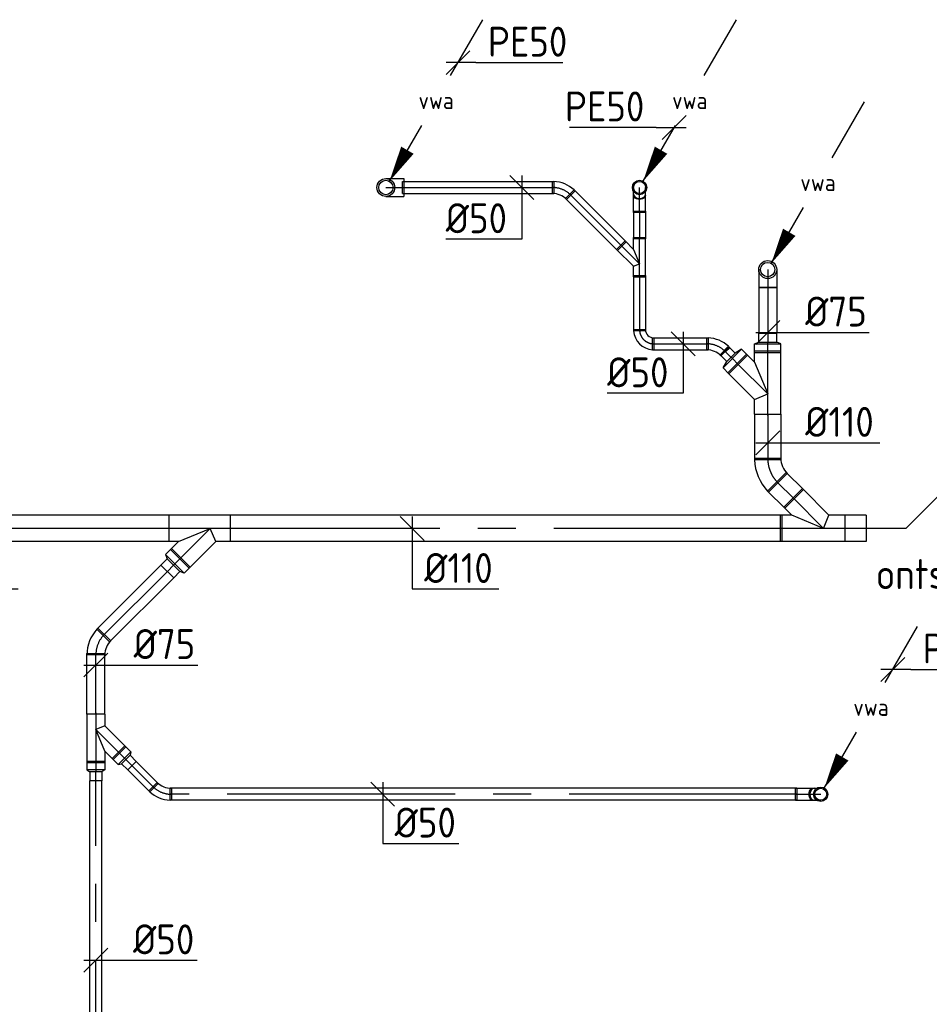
# Model space of a CAD drawing. Header units: millimetres. Extents: x -72565 to 37572, y -100 to 54284.
# Tile 13 of 32: x -37849 to -34048, y 10563 to 14679. Entities that reach past the tile are written whole.
import ezdxf
from ezdxf.enums import TextEntityAlignment as Align

# ---------------------------------------------------------------- set-up
doc = ezdxf.new("R2010")
doc.units = ezdxf.units.MM
doc.header["$LTSCALE"] = 50
for name, pattern in [('2322109', [10, 5, -2, 1, -2]), ('CENTER2', [28.575, 19.05, -3.175, 3.175, -3.175]), ('STREEPJES', [0.1, 0.05, -0.05])]:
    doc.linetypes.add(name, pattern=pattern)
for name, color, linetype in [('51-LEIDING', 3, 'Continuous'), ('WL5232--', 192, 'Continuous'), ('WL524---_D', 192, 'Continuous'), ('WL524---_HARTLIJN', 7, 'Continuous'), ('WM5232--', 2, 'Continuous'), ('WM524---', 2, 'Continuous')]:
    doc.layers.add(name, color=color, linetype=linetype)
doc.styles.add('BURO-018', font='ISO96.shx', dxfattribs={"height": 90})
doc.styles.add('BURO-025', font='ISO96.shx', dxfattribs={"height": 125})
doc.styles.add('ISO', font='ISO.SHX')

# ---------------------------------------------------------------- blocks, each defined once
blk = doc.blocks.new('LDV3')
at = {"color": 0, "linetype": 'Continuous'}
for p, q in [((4.5, 7.794), (6.75, 11.691)), ((0.25, 0.433), (2.5, 4.33))]:
    blk.add_line(p, q, dxfattribs=at)
blk.add_lwpolyline([(0.25, 0.433, 0, 1, 0), (1.5, 2.598, 1, 1, 0)], format="xyseb", dxfattribs=at)
blk.add_circle((0, 0), 0.5, dxfattribs=at)
at = {"color": 0, "linetype": 'Continuous', "style": 'BURO-018'}
blk.add_attdef('LD_TEXT1', text='', height=1.8, dxfattribs=at).set_placement((3.5, 6.062), align=Align.MIDDLE)
blk = doc.blocks.new('*U165', base_point=(-34133.2, 18111.8))
at = {"color": 0, "linetype": 'Continuous'}
for p, q in [((-34083.2, 18161.8), (-34183.2, 18061.8)), ((-34058.2, 18111.8), (-34183.2, 18111.8)), ((-34058.2, 18111.8), (-33695.7, 18111.8))]:
    blk.add_line(p, q, dxfattribs=at)
at = {"color": 0, "linetype": 'Continuous', "style": 'BURO-025'}
blk.add_text('PE50', height=125, dxfattribs=at).set_placement((-34008.2, 18136.8))
blk = doc.blocks.new('*U211')
at = {"color": 0, "ltscale": 10}
for p, q in [((-37.5, 65.1), (-37.5, 75)), ((-37.5, 75), (37.5, 75)), ((-37.5, 46.1), (-37.5, 65.1)), ((-37.5, 28.9), (-37.5, 46.1)), ((37.5, 65.1), (37.5, 75)), ((37.5, 46.1), (37.5, 65.1)), ((37.5, 28.9), (37.5, 46.1)), ((-37.5, 15), (-37.5, 28.9)), ((-37.5, 5.1), (-37.5, 15)), ((-37.5, 0), (-37.5, 5.1)), ((37.5, 15), (37.5, 28.9)), ((37.5, 5.1), (37.5, 15)), ((37.5, 0), (37.5, 5.1))]:
    blk.add_line(p, q, dxfattribs=at)
blk.add_circle((0, 0), 37.5, dxfattribs=at)
at = {"layer": 'WL524---_HARTLIJN', "linetype": 'CENTER2'}
blk.add_line((0, 0), (0, 75), dxfattribs=at)
at = {"layer": 'WL524---_D', "color": 1, "linetype": '2322109', "style": 'BURO-018'}
blk.add_attdef('POSNR', text='', height=90, dxfattribs=at).set_placement((0, 0), align=Align.MIDDLE)
blk = doc.blocks.new('*U212', base_point=(-35114.3, 14228.7))
at = {"color": 0, "linetype": 'Continuous'}
for p, q in [((-35064.3, 14278.7), (-35164.3, 14178.7)), ((-35189.3, 14228.7), (-35551.8, 14228.7)), ((-35189.3, 14228.7), (-35064.3, 14228.7))]:
    blk.add_line(p, q, dxfattribs=at)
at = {"color": 0, "linetype": 'Continuous', "style": 'BURO-025'}
blk.add_text('PE50', height=125, dxfattribs=at).set_placement((-35239.3, 14253.7), align=Align.RIGHT)
blk = doc.blocks.new('*U214')
at = {"color": 0, "ltscale": 10}
for p, q in [((-50, -37.5), (-50, 37.5)), ((61.9, -8.8), (8.8, -61.9))]:
    blk.add_line(p, q, dxfattribs=at)
for radius, start in [(158.2, 47.1734), (83.2, 45)]:
    blk.add_arc((-50, -120.7), radius, start, 90, dxfattribs=at)
at = {"layer": 'WL524---_HARTLIJN', "linetype": 'CENTER2'}
blk.add_arc((-50, -120.7), 120.7, 45, 90, dxfattribs=at)
at = {"layer": 'WL524---_D', "color": 1, "linetype": '2322109', "style": 'BURO-018'}
blk.add_attdef('POSNR', text='', height=90, dxfattribs=at).set_placement((0, 0), align=Align.MIDDLE)
blk = doc.blocks.new('*U215')
at = {"color": 0, "ltscale": 10}
for p, q in [((0, 37.5), (378.4, 37.5)), ((0, -37.5), (0, 37.5)), ((0, -37.5), (378.4, -37.5))]:
    blk.add_line(p, q, dxfattribs=at)
at = {"layer": 'WL524---_HARTLIJN', "linetype": 'CENTER2'}
blk.add_line((0, 0), (384.4, 0), dxfattribs=at)
at = {"layer": 'WL524---_D', "color": 1, "linetype": '2322109', "style": 'BURO-018'}
blk.add_attdef('POSNR', text='', height=90, dxfattribs=at).set_placement((0, 0), align=Align.MIDDLE)
blk = doc.blocks.new('*U216')
at = {"color": 0, "ltscale": 10}
for p, q in [((-22.8, 55, 2.9), (88.4, 166.2, 2.9)), ((88.4, 166.2, 2.9), (166.2, 88.4, 2.9)), ((132.8, 55, 2.9), (166.2, 88.4, 2.9)), ((-84, 55, 2.9), (-22.8, 55, 2.9)), ((-22.8, 55, 2.9), (0, 0, 2.9)), ((132.8, 55, 2.9), (0, 0, 2.9)), ((132.8, 55, 2.9), (174, 55, 2.9)), ((-84, -55, 2.9), (174, -55, 2.9))]:
    blk.add_line(p, q, dxfattribs=at)
at = {"layer": 'WL524---_HARTLIJN', "linetype": 'CENTER2'}
for p, q in [((0, 0, 2.9), (127.3, 127.3, 2.9)), ((-90, 0, 2.9), (180, 0, 2.9))]:
    blk.add_line(p, q, dxfattribs=at)
at = {"layer": 'WL524---_D', "color": 1, "linetype": '2322109', "style": 'BURO-018'}
blk.add_attdef('POSNR', text='', height=90, dxfattribs=at).set_placement((0, 0), align=Align.MIDDLE)
blk = doc.blocks.new('*U217')
at = {"color": 0, "ltscale": 10}
for p, q in [((-35, 55, 2.9), (0, 55, 2.9)), ((-35, 55, 2.9), (-35, -55, 2.9)), ((0, 55, 2.9), (8, 37.5, 2.9)), ((0, 55, 2.9), (0, -55, 2.9)), ((0, 55, 2.9), (0, -55, 2.9)), ((8, 37.5, 2.9), (45, 37.5, 2.9)), ((8, 37.5, 2.9), (8, -37.5, 2.9)), ((45, 37.5, 2.9), (45, -37.5, 2.9)), ((0, -55, 2.9), (8, -37.5, 2.9)), ((8, -37.5, 2.9), (45, -37.5, 2.9)), ((-35, -55, 2.9), (0, -55, 2.9))]:
    blk.add_line(p, q, dxfattribs=at)
at = {"layer": 'WL524---_HARTLIJN', "linetype": 'CENTER2'}
for p, q in [((0, 0, 2.9), (8, 0, 2.9)), ((-35, 0, 2.9), (0, 0, 2.9)), ((45, 0, 2.9), (8, 0, 2.9))]:
    blk.add_line(p, q, dxfattribs=at)
at = {"layer": 'WL524---_D', "color": 1, "linetype": '2322109', "style": 'BURO-018'}
blk.add_attdef('POSNR', text='', height=90, dxfattribs=at).set_placement((0, 0), align=Align.MIDDLE)
blk = doc.blocks.new('*U229')
at = {"layer": 'WM524---', "color": 0, "ltscale": 10}
for p, q in [((50, -50), (-50, 50)), ((0, 50), (0, -253.2)), ((0, -253.2), (362.5, -253.2))]:
    blk.add_line(p, q, dxfattribs=at)
at = {"layer": 'WM524---', "color": 0, "linetype": '2322109', "style": 'BURO-025'}
blk.add_text('%%c110', height=125, dxfattribs=at).set_placement((50, -228.2))
blk = doc.blocks.new('*U210')
at = {"color": 0, "ltscale": 10}
for p, q in [((-37.5, 65.1), (-37.5, 75)), ((-37.5, 75), (37.5, 75)), ((-37.5, 46.1), (-37.5, 65.1)), ((-37.5, 28.9), (-37.5, 46.1)), ((37.5, 65.1), (37.5, 75)), ((37.5, 46.1), (37.5, 65.1)), ((37.5, 28.9), (37.5, 46.1)), ((-37.5, 15), (-37.5, 28.9)), ((-37.5, 5.1), (-37.5, 15)), ((-37.5, 0), (-37.5, 5.1)), ((37.5, 15), (37.5, 28.9)), ((37.5, 5.1), (37.5, 15)), ((37.5, 0), (37.5, 5.1))]:
    blk.add_line(p, q, dxfattribs=at)
blk.add_circle((0, 0), 37.5, dxfattribs=at)
at = {"layer": 'WL524---_HARTLIJN', "linetype": 'CENTER2'}
blk.add_line((0, 0), (0, 75), dxfattribs=at)
at = {"layer": 'WL524---_D', "color": 1, "linetype": '2322109', "style": 'BURO-018'}
blk.add_attdef('POSNR', text='', height=90, dxfattribs=at).set_placement((0, 0), align=Align.MIDDLE)
blk = doc.blocks.new('*U247')
at = {"color": 0, "ltscale": 10}
for p, q in [((0, 55), (88.1, 55)), ((0, -55), (0, 55)), ((88.1, 55), (88.1, -55)), ((0, -55), (88.1, -55))]:
    blk.add_line(p, q, dxfattribs=at)
at = {"layer": 'WL524---_HARTLIJN', "linetype": 'CENTER2'}
blk.add_line((0, 0), (88.1, 0), dxfattribs=at)
at = {"layer": 'WL524---_D', "color": 1, "linetype": '2322109', "style": 'BURO-018'}
blk.add_attdef('POSNR', text='', height=90, dxfattribs=at).set_placement((0, 0), align=Align.MIDDLE)
blk = doc.blocks.new('*U248')
at = {"color": 0, "ltscale": 10}
for p, q in [((0, 55), (2304.3, 55)), ((0, -55), (0, 55)), ((2304.3, 55), (2304.3, -55)), ((0, -55), (2304.3, -55))]:
    blk.add_line(p, q, dxfattribs=at)
at = {"layer": 'WL524---_HARTLIJN', "linetype": 'CENTER2'}
blk.add_line((0, 0), (2304.3, 0), dxfattribs=at)
at = {"layer": 'WL524---_D', "color": 1, "linetype": '2322109', "style": 'BURO-018'}
blk.add_attdef('POSNR', text='', height=90, dxfattribs=at).set_placement((0, 0), align=Align.MIDDLE)
blk = doc.blocks.new('*U340')
at = {"color": 0, "ltscale": 10}
for p, q in [((0, 55), (101.6, 55)), ((0, -55), (0, 55)), ((101.6, 55), (101.6, -55)), ((0, -55), (101.6, -55))]:
    blk.add_line(p, q, dxfattribs=at)
at = {"layer": 'WL524---_HARTLIJN', "linetype": 'CENTER2'}
blk.add_line((0, 0), (101.6, 0), dxfattribs=at)
at = {"layer": 'WL524---_D', "color": 1, "style": 'BURO-018'}
blk.add_attdef('POSNR', text='', height=90, dxfattribs=at).set_placement((0, 0), align=Align.MIDDLE)
blk = doc.blocks.new('*U341')
at = {"color": 0, "ltscale": 10}
for p, q in [((-60, -55), (-60, 55)), ((3.5, 81.3), (81.3, 3.5))]:
    blk.add_line(p, q, dxfattribs=at)
for radius, start, end in [(89.9, 270, 315), (199.9, 271.7204, 313.2796)]:
    blk.add_arc((-60, 144.9), radius, start, end, dxfattribs=at)
at = {"layer": 'WL524---_HARTLIJN', "linetype": 'CENTER2'}
blk.add_arc((-60, 144.9), 144.9, 270, 315, dxfattribs=at)
at = {"layer": 'WL524---_D', "color": 1, "style": 'BURO-018'}
blk.add_attdef('POSNR', text='', height=90, dxfattribs=at).set_placement((0, 0), align=Align.MIDDLE)
blk = doc.blocks.new('*U342')
at = {"color": 0, "ltscale": 10}
for p, q in [((-90, 55), (180, 55)), ((-90, 55), (-90, -55)), ((180, 55), (180, -55)), ((0, 0), (-22.8, -55)), ((0, 0), (132.8, -55)), ((-90, -55), (-22.8, -55)), ((-22.8, -55), (88.4, -166.2)), ((132.8, -55), (180, -55)), ((132.8, -55), (166.2, -88.4)), ((166.2, -88.4), (88.4, -166.2))]:
    blk.add_line(p, q, dxfattribs=at)
at = {"layer": 'WL524---_HARTLIJN', "linetype": 'CENTER2'}
for p, q in [((-90, 0), (180, 0)), ((0, 0), (127.3, -127.3))]:
    blk.add_line(p, q, dxfattribs=at)
at = {"layer": 'WL524---_D', "color": 1, "style": 'BURO-018'}
blk.add_attdef('POSNR', text='', height=90, dxfattribs=at).set_placement((0, 0), align=Align.MIDDLE)
blk = doc.blocks.new('*U343')
at = {"color": 0, "ltscale": 10}
for p, q in [((0, 25), (232.3, 25)), ((0, -25), (0, 25)), ((232.3, 25), (232.3, -25)), ((0, -25), (232.3, -25))]:
    blk.add_line(p, q, dxfattribs=at)
at = {"layer": 'WL524---_HARTLIJN', "linetype": 'CENTER2'}
blk.add_line((0, 0), (232.3, 0), dxfattribs=at)
at = {"layer": 'WL524---_D', "color": 1, "style": 'BURO-018'}
blk.add_attdef('POSNR', text='', height=90, dxfattribs=at).set_placement((0, 0), align=Align.MIDDLE)
blk = doc.blocks.new('*U344')
at = {"layer": 'WM524---', "color": 0, "ltscale": 10}
for p, q in [((50, -50), (-50, 50)), ((0, 50), (0, -206.5)), ((0, -206.5), (-317.9, -206.5))]:
    blk.add_line(p, q, dxfattribs=at)
at = {"layer": 'WM524---', "color": 0, "style": 'BURO-025'}
blk.add_text('%%c50', height=125, dxfattribs=at).set_placement((-317.9, -181.5))
blk = doc.blocks.new('*U345')
at = {"color": 0, "ltscale": 10}
for p, q in [((-25, 60), (25, 60)), ((-60, -25), (-60, 25))]:
    blk.add_line(p, q, dxfattribs=at)
for radius, start, end in [(35, 270, 360), (85, 273.71, 356.29)]:
    blk.add_arc((-60, 60), radius, start, end, dxfattribs=at)
at = {"layer": 'WL524---_HARTLIJN', "linetype": 'CENTER2'}
blk.add_arc((-60, 60), 60, 270, 0, dxfattribs=at)
at = {"layer": 'WL524---_D', "color": 1, "style": 'BURO-018'}
blk.add_attdef('POSNR', text='', height=90, dxfattribs=at).set_placement((0, 0), align=Align.MIDDLE)
blk = doc.blocks.new('*U346')
at = {"color": 0, "ltscale": 10}
for p, q in [((-45, -25), (-45, 25)), ((49.5, -14.1), (14.1, -49.5))]:
    blk.add_line(p, q, dxfattribs=at)
for radius, start, end in [(133.6, 47.3587, 87.6413), (83.6, 45, 90)]:
    blk.add_arc((-45, -108.6), radius, start, end, dxfattribs=at)
at = {"layer": 'WL524---_HARTLIJN', "linetype": 'CENTER2'}
blk.add_arc((-45, -108.6), 108.6, 45, 90, dxfattribs=at)
at = {"layer": 'WL524---_D', "color": 1, "style": 'BURO-018'}
blk.add_attdef('POSNR', text='', height=90, dxfattribs=at).set_placement((0, 0), align=Align.MIDDLE)
blk = doc.blocks.new('*U347')
at = {"color": 0, "ltscale": 10}
for p, q in [((0, 25), (632.6, 25)), ((0, -25), (0, 25)), ((632.6, 25), (632.6, -25)), ((0, -25), (632.6, -25))]:
    blk.add_line(p, q, dxfattribs=at)
at = {"layer": 'WL524---_HARTLIJN', "linetype": 'CENTER2'}
blk.add_line((0, 0), (632.6, 0), dxfattribs=at)
at = {"layer": 'WL524---_D', "color": 1, "style": 'BURO-018'}
blk.add_attdef('POSNR', text='', height=90, dxfattribs=at).set_placement((0, 0), align=Align.MIDDLE)
blk = doc.blocks.new('*U348')
at = {"layer": 'WM524---', "color": 0, "ltscale": 10}
for p, q in [((50, -50), (-50, 50)), ((0, 50), (0, -216)), ((0, -216), (-317.9, -216))]:
    blk.add_line(p, q, dxfattribs=at)
at = {"layer": 'WM524---', "color": 0, "style": 'BURO-025'}
blk.add_text('%%c50', height=125, dxfattribs=at).set_placement((-317.9, -191))
blk = doc.blocks.new('*U349')
at = {"color": 0, "ltscale": 10}
for p, q in [((-45, -25), (-45, 25)), ((49.5, -14.1), (14.1, -49.5))]:
    blk.add_line(p, q, dxfattribs=at)
for radius, start, end in [(133.6, 47.3587, 87.6413), (83.6, 45, 90)]:
    blk.add_arc((-45, -108.6), radius, start, end, dxfattribs=at)
at = {"layer": 'WL524---_HARTLIJN', "linetype": 'CENTER2'}
blk.add_arc((-45, -108.6), 108.6, 45, 90, dxfattribs=at)
at = {"layer": 'WL524---_D', "color": 1, "style": 'BURO-018'}
blk.add_attdef('POSNR', text='', height=90, dxfattribs=at).set_placement((0, 0), align=Align.MIDDLE)
blk = doc.blocks.new('*U350')
at = {"color": 0, "ltscale": 10}
for p, q in [((0, 25), (115.1, 25)), ((0, -25), (0, 25)), ((115.1, 25), (115.1, -25)), ((0, -25), (115.1, -25))]:
    blk.add_line(p, q, dxfattribs=at)
at = {"layer": 'WL524---_HARTLIJN', "linetype": 'CENTER2'}
blk.add_line((0, 0), (115.1, 0), dxfattribs=at)
at = {"layer": 'WL524---_D', "color": 1, "style": 'BURO-018'}
blk.add_attdef('POSNR', text='', height=90, dxfattribs=at).set_placement((0, 0), align=Align.MIDDLE)
blk = doc.blocks.new('*U351')
at = {"color": 0, "ltscale": 10}
for p, q in [((-10.4, 25), (60.1, 95.5)), ((60.1, 95.5), (95.5, 60.1)), ((60.4, 25), (95.5, 60.1)), ((-55, 25), (-10.4, 25)), ((-55, 25), (-55, -25)), ((-10.4, 25), (0, 0)), ((60.4, 25), (0, 0)), ((60.4, 25), (110, 25)), ((110, 25), (110, -25)), ((-55, -25), (110, -25))]:
    blk.add_line(p, q, dxfattribs=at)
at = {"layer": 'WL524---_HARTLIJN', "linetype": 'CENTER2'}
for p, q in [((0, 0), (77.8, 77.8)), ((-55, 0), (110, 0))]:
    blk.add_line(p, q, dxfattribs=at)
at = {"layer": 'WL524---_D', "color": 1, "style": 'BURO-018'}
blk.add_attdef('POSNR', text='', height=90, dxfattribs=at).set_placement((0, 0), align=Align.MIDDLE)
blk = doc.blocks.new('*U352')
at = {"color": 0, "ltscale": 10}
for p, q in [((-45, 25), (-30.7, 25)), ((-45, -25), (-45, 25)), ((-30.7, 25), (-3.1, 25)), ((-3.1, 25), (21.7, 25)), ((21.7, 25), (31.8, 25)), ((-45, -25), (-30.7, -25)), ((-30.7, -25), (-3.1, -25)), ((-3.1, -25), (21.7, -25)), ((21.7, -25), (31.8, -25))]:
    blk.add_line(p, q, dxfattribs=at)
blk.add_ellipse((31.8, 0), major_axis=(0, -25), ratio=0.707107, start_param=3.141593, end_param=6.283185, dxfattribs=at)
at = {"layer": 'WL524---_HARTLIJN', "linetype": 'CENTER2'}
blk.add_line((-45, 0), (31.8, 0), dxfattribs=at)
at = {"layer": 'WL524---_D', "color": 1, "style": 'BURO-018'}
blk.add_attdef('POSNR', text='', height=90, dxfattribs=at).set_placement((0, 0), align=Align.MIDDLE)
blk = doc.blocks.new('*U353')
at = {"color": 0, "ltscale": 10}
for p, q in [((-31.8, 25, -59.8), (-21.7, 25, -59.8)), ((-21.7, 25, -59.8), (-7.4, 25, -59.8)), ((-7.4, 25, -59.8), (0, 25, -59.8)), ((-31.8, -25, -59.8), (-21.7, -25, -59.8)), ((-21.7, -25, -59.8), (-7.4, -25, -59.8)), ((-7.4, -25, -59.8), (0, -25, -59.8))]:
    blk.add_line(p, q, dxfattribs=at)
blk.add_circle((0, 0, -59.8), 25, dxfattribs=at)
at = {"color": 0, "ltscale": 10, "extrusion": (1.12482e-32, 2.46519e-32, -1)}
blk.add_ellipse((-31.8, 0, -59.8), major_axis=(0, -25), ratio=0.707107, start_param=0, end_param=3.141593, dxfattribs=at)
at = {"layer": 'WL524---_HARTLIJN', "linetype": 'CENTER2'}
blk.add_line((-31.8, 0, -59.8), (0, 0, -59.8), dxfattribs=at)
at = {"layer": 'WL524---_D', "color": 1, "style": 'BURO-018'}
blk.add_attdef('POSNR', text='', height=90, dxfattribs=at).set_placement((0, 0), align=Align.MIDDLE)
blk = doc.blocks.new('*U354')
at = {"color": 0, "ltscale": 10}
for p, q in [((0, 25), (230.7, 25)), ((0, -25), (0, 25)), ((230.7, 25), (230.7, -25)), ((0, -25), (230.7, -25))]:
    blk.add_line(p, q, dxfattribs=at)
at = {"layer": 'WL524---_HARTLIJN', "linetype": 'CENTER2'}
blk.add_line((0, 0), (230.7, 0), dxfattribs=at)
at = {"layer": 'WL524---_D', "color": 1, "style": 'BURO-018'}
blk.add_attdef('POSNR', text='', height=90, dxfattribs=at).set_placement((0, 0), align=Align.MIDDLE)
blk = doc.blocks.new('*U355')
at = {"color": 0, "ltscale": 10}
for p, q in [((0, 25), (307, 25)), ((0, -25), (0, 25)), ((307, 25), (307, -25)), ((0, -25), (307, -25))]:
    blk.add_line(p, q, dxfattribs=at)
at = {"layer": 'WL524---_HARTLIJN', "linetype": 'CENTER2'}
blk.add_line((0, 0), (307, 0), dxfattribs=at)
at = {"layer": 'WL524---_D', "color": 1, "style": 'BURO-018'}
blk.add_attdef('POSNR', text='', height=90, dxfattribs=at).set_placement((0, 0), align=Align.MIDDLE)
blk = doc.blocks.new('*U356')
at = {"color": 0, "ltscale": 10}
for p, q in [((0, 25), (2.7, 25)), ((0, -25), (0, 25)), ((0, -25), (2.7, -25))]:
    blk.add_line(p, q, dxfattribs=at)
at = {"color": 9, "linetype": 'STREEPJES', "ltscale": 10}
for p, q in [((2.7, 25), (8.2, 25)), ((8.2, 25), (8.2, -25)), ((2.7, -25), (8.2, -25))]:
    blk.add_line(p, q, dxfattribs=at)
at = {"layer": 'WL524---_HARTLIJN', "linetype": 'CENTER2'}
blk.add_line((0, 0), (8.2, 0), dxfattribs=at)
at = {"layer": 'WL524---_D', "color": 1, "style": 'BURO-018'}
blk.add_attdef('POSNR', text='', height=90, dxfattribs=at).set_placement((0, 0), align=Align.MIDDLE)
blk = doc.blocks.new('*U357')
at = {"color": 0, "ltscale": 10}
for p, q in [((0, 55), (190.8, 55)), ((0, -55), (0, 55)), ((190.8, 55), (190.8, -55)), ((0, -55), (190.8, -55))]:
    blk.add_line(p, q, dxfattribs=at)
at = {"layer": 'WL524---_HARTLIJN', "linetype": 'CENTER2'}
blk.add_line((0, 0), (190.8, 0), dxfattribs=at)
at = {"layer": 'WL524---_D', "color": 1, "style": 'BURO-018'}
blk.add_attdef('POSNR', text='', height=90, dxfattribs=at).set_placement((0, 0), align=Align.MIDDLE)
blk = doc.blocks.new('*U358')
at = {"layer": 'WM524---', "color": 0, "ltscale": 10}
for p, q in [((-50, -50), (50, 50)), ((-50, 0), (469.1, 0))]:
    blk.add_line(p, q, dxfattribs=at)
at = {"layer": 'WM524---', "color": 0, "style": 'BURO-025'}
blk.add_text('%%c110', height=125, dxfattribs=at).set_placement((156.6, 25))
blk = doc.blocks.new('*U359')
at = {"color": 0, "ltscale": 10}
for p, q in [((0, 37.5), (191, 37.5)), ((0, -37.5), (0, 37.5)), ((0, -37.5), (191, -37.5))]:
    blk.add_line(p, q, dxfattribs=at)
at = {"layer": 'WL524---_HARTLIJN', "linetype": 'CENTER2'}
blk.add_line((0, 0), (197, 0), dxfattribs=at)
at = {"layer": 'WL524---_D', "color": 1, "style": 'BURO-018'}
blk.add_attdef('POSNR', text='', height=90, dxfattribs=at).set_placement((0, 0), align=Align.MIDDLE)
blk = doc.blocks.new('*U360')
at = {"layer": 'WM524---', "color": 0, "ltscale": 10}
for p, q in [((-50, -50), (50, 50)), ((-50, 0), (424.5, 0))]:
    blk.add_line(p, q, dxfattribs=at)
at = {"layer": 'WM524---', "color": 0, "style": 'BURO-025'}
blk.add_text('%%c75', height=125, dxfattribs=at).set_placement((156.6, 25))
blk = doc.blocks.new('*U361')
at = {"color": 0, "ltscale": 10}
for p, q in [((-22.8, 55, 7.9), (88.4, 166.2, 7.9)), ((88.4, 166.2, 7.9), (166.2, 88.4, 7.9)), ((132.8, 55, 7.9), (166.2, 88.4, 7.9)), ((-84, 55, 7.9), (-22.8, 55, 7.9)), ((-22.8, 55, 7.9), (0, 0, 7.9)), ((132.8, 55, 7.9), (0, 0, 7.9)), ((132.8, 55, 7.9), (180, 55, 7.9)), ((180, 55, 7.9), (180, -55, 7.9)), ((-84, -55, 7.9), (180, -55, 7.9))]:
    blk.add_line(p, q, dxfattribs=at)
at = {"layer": 'WL524---_HARTLIJN', "linetype": 'CENTER2'}
for p, q in [((0, 0, 7.9), (127.3, 127.3, 7.9)), ((-90, 0, 7.9), (180, 0, 7.9))]:
    blk.add_line(p, q, dxfattribs=at)
at = {"layer": 'WL524---_D', "color": 1, "style": 'BURO-018'}
blk.add_attdef('POSNR', text='', height=90, dxfattribs=at).set_placement((0, 0), align=Align.MIDDLE)
blk = doc.blocks.new('*U362')
at = {"color": 0, "ltscale": 10}
for p, q in [((-35, 55, 7.9), (0, 55, 7.9)), ((-35, 55, 7.9), (-35, -55, 7.9)), ((0, 55, 7.9), (8, 25, 7.9)), ((0, 55, 7.9), (0, -55, 7.9)), ((0, 55, 7.9), (0, -55, 7.9)), ((8, 25, 7.9), (45, 25, 7.9)), ((8, 25, 7.9), (8, -25, 7.9)), ((45, 25, 7.9), (45, -25, 7.9)), ((0, -55, 7.9), (8, -25, 7.9)), ((8, -25, 7.9), (45, -25, 7.9)), ((-35, -55, 7.9), (0, -55, 7.9))]:
    blk.add_line(p, q, dxfattribs=at)
at = {"layer": 'WL524---_HARTLIJN', "linetype": 'CENTER2'}
for p, q in [((-35, 0, 7.9), (0, 0, 7.9)), ((0, 0, 7.9), (8, 0, 7.9)), ((45, 0, 7.9), (8, 0, 7.9))]:
    blk.add_line(p, q, dxfattribs=at)
at = {"layer": 'WL524---_D', "color": 1, "style": 'BURO-018'}
blk.add_attdef('POSNR', text='', height=90, dxfattribs=at).set_placement((0, 0), align=Align.MIDDLE)
blk = doc.blocks.new('*U363')
at = {"color": 0, "ltscale": 10}
for p, q in [((-35, 55, 7.9), (0, 55, 7.9)), ((-35, 55, 7.9), (-35, -55, 7.9)), ((0, 55, 7.9), (8, 37.5, 7.9)), ((0, 55, 7.9), (0, -55, 7.9)), ((0, 55, 7.9), (0, -55, 7.9)), ((8, 37.5, 7.9), (45, 37.5, 7.9)), ((8, 37.5, 7.9), (8, -37.5, 7.9)), ((45, 37.5, 7.9), (45, -37.5, 7.9)), ((0, -55, 7.9), (8, -37.5, 7.9)), ((8, -37.5, 7.9), (45, -37.5, 7.9)), ((-35, -55, 7.9), (0, -55, 7.9))]:
    blk.add_line(p, q, dxfattribs=at)
at = {"layer": 'WL524---_HARTLIJN', "linetype": 'CENTER2'}
for p, q in [((-35, 0, 7.9), (0, 0, 7.9)), ((0, 0, 7.9), (8, 0, 7.9)), ((45, 0, 7.9), (8, 0, 7.9))]:
    blk.add_line(p, q, dxfattribs=at)
at = {"layer": 'WL524---_D', "color": 1, "style": 'BURO-018'}
blk.add_attdef('POSNR', text='', height=90, dxfattribs=at).set_placement((0, 0), align=Align.MIDDLE)
blk = doc.blocks.new('*U364')
at = {"color": 0, "ltscale": 10}
for p, q in [((0, 25), (2619.5, 25)), ((0, -25), (0, 25)), ((2619.5, 25), (2619.5, -25)), ((0, -25), (2619.5, -25))]:
    blk.add_line(p, q, dxfattribs=at)
at = {"layer": 'WL524---_HARTLIJN', "linetype": 'CENTER2'}
blk.add_line((0, 0), (2619.5, 0), dxfattribs=at)
at = {"layer": 'WL524---_D', "color": 1, "style": 'BURO-018'}
blk.add_attdef('POSNR', text='', height=90, dxfattribs=at).set_placement((0, 0), align=Align.MIDDLE)
blk = doc.blocks.new('*U365')
at = {"layer": 'WM524---', "color": 0, "ltscale": 10}
for p, q in [((50, -50), (-50, 50)), ((0, 50), (0, -205.9)), ((0, -205.9), (317.9, -205.9))]:
    blk.add_line(p, q, dxfattribs=at)
at = {"layer": 'WM524---', "color": 0, "style": 'BURO-025'}
blk.add_text('%%c50', height=125, dxfattribs=at).set_placement((50, -180.9))
blk = doc.blocks.new('*U366')
at = {"color": 0, "ltscale": 10}
for p, q in [((-45, 25), (-30.7, 25)), ((-45, -25), (-45, 25)), ((-30.7, 25), (-3.1, 25)), ((-3.1, 25), (21.7, 25)), ((21.7, 25), (31.8, 25)), ((-45, -25), (-30.7, -25)), ((-30.7, -25), (-3.1, -25)), ((-3.1, -25), (21.7, -25)), ((21.7, -25), (31.8, -25))]:
    blk.add_line(p, q, dxfattribs=at)
blk.add_ellipse((31.8, 0), major_axis=(0, -25), ratio=0.707107, start_param=3.141593, end_param=6.283185, dxfattribs=at)
at = {"layer": 'WL524---_HARTLIJN', "linetype": 'CENTER2'}
blk.add_line((-45, 0), (31.8, 0), dxfattribs=at)
at = {"layer": 'WL524---_D', "color": 1, "style": 'BURO-018'}
blk.add_attdef('POSNR', text='', height=90, dxfattribs=at).set_placement((0, 0), align=Align.MIDDLE)
blk = doc.blocks.new('*U367')
at = {"color": 0, "ltscale": 10}
for p, q in [((-31.8, 25, -59.8), (-21.7, 25, -59.8)), ((-21.7, 25, -59.8), (-7.4, 25, -59.8)), ((-7.4, 25, -59.8), (0, 25, -59.8)), ((-31.8, -25, -59.8), (-21.7, -25, -59.8)), ((-21.7, -25, -59.8), (-7.4, -25, -59.8)), ((-7.4, -25, -59.8), (0, -25, -59.8))]:
    blk.add_line(p, q, dxfattribs=at)
blk.add_circle((0, 0, -59.8), 25, dxfattribs=at)
at = {"color": 0, "ltscale": 10, "extrusion": (0, 0, -1)}
blk.add_ellipse((-31.8, 0, -59.8), major_axis=(0, -25), ratio=0.707107, start_param=0, end_param=3.141593, dxfattribs=at)
at = {"layer": 'WL524---_HARTLIJN', "linetype": 'CENTER2'}
blk.add_line((-31.8, 0, -59.8), (0, 0, -59.8), dxfattribs=at)
at = {"layer": 'WL524---_D', "color": 1, "style": 'BURO-018'}
blk.add_attdef('POSNR', text='', height=90, dxfattribs=at).set_placement((0, 0), align=Align.MIDDLE)
blk = doc.blocks.new('*U368')
at = {"color": 0, "ltscale": 10}
for p, q in [((-45, -25), (-45, 25)), ((49.5, -14.1), (14.1, -49.5))]:
    blk.add_line(p, q, dxfattribs=at)
for radius, start, end in [(133.6, 47.3587, 87.6413), (83.6, 45, 90)]:
    blk.add_arc((-45, -108.6), radius, start, end, dxfattribs=at)
at = {"layer": 'WL524---_HARTLIJN', "linetype": 'CENTER2'}
blk.add_arc((-45, -108.6), 108.6, 45, 90, dxfattribs=at)
at = {"layer": 'WL524---_D', "color": 1, "style": 'BURO-018'}
blk.add_attdef('POSNR', text='', height=90, dxfattribs=at).set_placement((0, 0), align=Align.MIDDLE)
blk = doc.blocks.new('*U369')
at = {"color": 0, "ltscale": 10}
for p, q in [((0, 25), (1701.4, 25)), ((0, -25), (0, 25)), ((0, -25), (1701.4, -25))]:
    blk.add_line(p, q, dxfattribs=at)
at = {"layer": 'WL524---_HARTLIJN', "linetype": 'CENTER2'}
blk.add_line((0, 0), (1706.9, 0), dxfattribs=at)
at = {"layer": 'WL524---_D', "color": 1, "style": 'BURO-018'}
blk.add_attdef('POSNR', text='', height=90, dxfattribs=at).set_placement((0, 0), align=Align.MIDDLE)
blk = doc.blocks.new('*U370')
at = {"layer": 'WM524---', "color": 0, "ltscale": 10}
for p, q in [((-50, -50), (50, 50)), ((-50, 0), (423.3, 0))]:
    blk.add_line(p, q, dxfattribs=at)
at = {"layer": 'WM524---', "color": 0, "style": 'BURO-025'}
blk.add_text('%%c50', height=125, dxfattribs=at).set_placement((155.4, 25))
blk = doc.blocks.new('*U371')
at = {"color": 0, "ltscale": 10}
for p, q in [((-15.5, 37.5, 4.2), (72.5, 125.5, 4.2)), ((72.5, 125.5, 4.2), (125.5, 72.5, 4.2)), ((90.5, 37.5, 4.2), (125.5, 72.5, 4.2)), ((-64, 37.5, 4.2), (-15.5, 37.5, 4.2)), ((-15.5, 37.5, 4.2), (0, 0, 4.2)), ((90.5, 37.5, 4.2), (0, 0, 4.2)), ((90.5, 37.5, 4.2), (140, 37.5, 4.2)), ((140, 37.5, 4.2), (140, -37.5, 4.2)), ((-64, -37.5, 4.2), (140, -37.5, 4.2))]:
    blk.add_line(p, q, dxfattribs=at)
at = {"layer": 'WL524---_HARTLIJN', "linetype": 'CENTER2'}
for p, q in [((0, 0, 4.2), (99, 99, 4.2)), ((-70, 0, 4.2), (140, 0, 4.2))]:
    blk.add_line(p, q, dxfattribs=at)
at = {"layer": 'WL524---_D', "color": 1, "style": 'BURO-018'}
blk.add_attdef('POSNR', text='', height=90, dxfattribs=at).set_placement((0, 0), align=Align.MIDDLE)
blk = doc.blocks.new('*U372')
at = {"color": 0, "ltscale": 10}
for p, q in [((-35, 37.5, 4.2), (0, 37.5, 4.2)), ((-35, 37.5, 4.2), (-35, -37.5, 4.2)), ((0, 37.5, 4.2), (8, 25, 4.2)), ((0, 37.5, 4.2), (0, -37.5, 4.2)), ((0, 37.5, 4.2), (0, -37.5, 4.2)), ((8, 25, 4.2), (45, 25, 4.2)), ((8, 25, 4.2), (8, -25, 4.2)), ((45, 25, 4.2), (45, -25, 4.2)), ((-35, -37.5, 4.2), (0, -37.5, 4.2)), ((0, -37.5, 4.2), (8, -25, 4.2)), ((8, -25, 4.2), (45, -25, 4.2))]:
    blk.add_line(p, q, dxfattribs=at)
at = {"layer": 'WL524---_HARTLIJN', "linetype": 'CENTER2'}
for p, q in [((-35, 0, 4.2), (0, 0, 4.2)), ((0, 0, 4.2), (8, 0, 4.2)), ((45, 0, 4.2), (8, 0, 4.2))]:
    blk.add_line(p, q, dxfattribs=at)
at = {"layer": 'WL524---_D', "color": 1, "style": 'BURO-018'}
blk.add_attdef('POSNR', text='', height=90, dxfattribs=at).set_placement((0, 0), align=Align.MIDDLE)
blk = doc.blocks.new('*U373')
at = {"color": 0, "ltscale": 10}
for p, q in [((-35, 37.5, 4.2), (0, 37.5, 4.2)), ((-35, 37.5, 4.2), (-35, -37.5, 4.2)), ((0, 37.5, 4.2), (8, 25, 4.2)), ((0, 37.5, 4.2), (0, -37.5, 4.2)), ((0, 37.5, 4.2), (0, -37.5, 4.2)), ((8, 25, 4.2), (45, 25, 4.2)), ((8, 25, 4.2), (8, -25, 4.2)), ((45, 25, 4.2), (45, -25, 4.2)), ((-35, -37.5, 4.2), (0, -37.5, 4.2)), ((0, -37.5, 4.2), (8, -25, 4.2)), ((8, -25, 4.2), (45, -25, 4.2))]:
    blk.add_line(p, q, dxfattribs=at)
at = {"layer": 'WL524---_HARTLIJN', "linetype": 'CENTER2'}
for p, q in [((-35, 0, 4.2), (0, 0, 4.2)), ((0, 0, 4.2), (8, 0, 4.2)), ((45, 0, 4.2), (8, 0, 4.2))]:
    blk.add_line(p, q, dxfattribs=at)
at = {"layer": 'WL524---_D', "color": 1, "style": 'BURO-018'}
blk.add_attdef('POSNR', text='', height=90, dxfattribs=at).set_placement((0, 0), align=Align.MIDDLE)
blk = doc.blocks.new('*U374')
at = {"color": 0, "ltscale": 10}
for p, q in [((0, 37.5), (254.4, 37.5)), ((0, -37.5), (0, 37.5)), ((254.4, 37.5), (254.4, -37.5)), ((0, -37.5), (254.4, -37.5))]:
    blk.add_line(p, q, dxfattribs=at)
at = {"layer": 'WL524---_HARTLIJN', "linetype": 'CENTER2'}
blk.add_line((0, 0), (254.4, 0), dxfattribs=at)
at = {"layer": 'WL524---_D', "color": 1, "style": 'BURO-018'}
blk.add_attdef('POSNR', text='', height=90, dxfattribs=at).set_placement((0, 0), align=Align.MIDDLE)
blk = doc.blocks.new('*U375')
at = {"layer": 'WM524---', "color": 0, "ltscale": 10}
for p, q in [((-50, -50), (50, 50)), ((-50, 0), (425.8, 0))]:
    blk.add_line(p, q, dxfattribs=at)
at = {"layer": 'WM524---', "color": 0, "style": 'BURO-025'}
blk.add_text('%%c75', height=125, dxfattribs=at).set_placement((157.9, 25))
blk = doc.blocks.new('*U376')
at = {"color": 0, "ltscale": 10}
for p, q in [((0, 25), (129.4, 25)), ((0, -25), (0, 25)), ((0, -25), (129.4, -25))]:
    blk.add_line(p, q, dxfattribs=at)
at = {"layer": 'WL524---_HARTLIJN', "linetype": 'CENTER2'}
blk.add_line((0, 0), (134.9, 0), dxfattribs=at)
at = {"layer": 'WL524---_D', "color": 1, "style": 'BURO-018'}
blk.add_attdef('POSNR', text='', height=90, dxfattribs=at).set_placement((0, 0), align=Align.MIDDLE)
blk = doc.blocks.new('*U382')
at = {"color": 0, "ltscale": 10}
for p, q in [((0, 55), (1352.9, 55)), ((0, -55), (0, 55)), ((1352.9, 55), (1352.9, -55)), ((0, -55), (1352.9, -55))]:
    blk.add_line(p, q, dxfattribs=at)
at = {"layer": 'WL524---_HARTLIJN', "linetype": 'CENTER2'}
blk.add_line((0, 0), (1352.9, 0), dxfattribs=at)
at = {"layer": 'WL524---_D', "color": 1, "style": 'BURO-018'}
blk.add_attdef('POSNR', text='', height=90, dxfattribs=at).set_placement((0, 0), align=Align.MIDDLE)
blk = doc.blocks.new('*U383')
at = {"layer": 'WM524---', "color": 0, "ltscale": 10}
for p, q in [((50, -50), (-50, 50)), ((0, 50), (0, -253.2)), ((0, -253.2), (362.5, -253.2))]:
    blk.add_line(p, q, dxfattribs=at)
at = {"layer": 'WM524---', "color": 0, "style": 'BURO-025'}
blk.add_text('%%c110', height=125, dxfattribs=at).set_placement((50, -228.2))

msp = doc.modelspace()

# ---------------------------------------------------------------- linework, layer by layer
at = {"layer": 'WL524---_D', "linetype": '2322109'}
for q in [(-33946.2, 12752.4), (-34312.5, 12552.4)]:
    msp.add_line((-34146.2, 12552.4), q, dxfattribs=at)

# ---------------------------------------------------------------- block references
at = {"layer": 'WL5232--', "linetype": '2322109'}
ref = msp.add_blockref('LDV3', (-36319.4, 13977.4), dxfattribs=dict(at, xscale=60, yscale=60, zscale=60))
ref.add_attrib('LD_TEXT1', 'vwa', dxfattribs={"layer": '0', "color": 2, "linetype": 'Continuous', "height": 72, "style": 'BURO-018'}).set_placement((-36109.4, 14341.1), align=Align.MIDDLE)
ref = msp.add_blockref('LDV3', (-35259.4, 13977.4), dxfattribs=dict(at, xscale=60, yscale=60, zscale=60))
ref.add_attrib('LD_TEXT1', 'vwa', dxfattribs={"layer": '0', "color": 2, "linetype": 'Continuous', "height": 72, "style": 'BURO-018'}).set_placement((-35049.4, 14341.1), align=Align.MIDDLE)
ref = msp.add_blockref('LDV3', (-34723.7, 13634.3), dxfattribs=dict(at, xscale=60, yscale=60, zscale=60))
ref.add_attrib('LD_TEXT1', 'vwa', dxfattribs={"layer": '0', "color": 2, "linetype": 'Continuous', "height": 72, "style": 'BURO-018'}).set_placement((-34513.7, 13998.1), align=Align.MIDDLE)
ref = msp.add_blockref('LDV3', (-34502.2, 11441), dxfattribs=dict(at, xscale=60, yscale=60, zscale=60))
ref.add_attrib('LD_TEXT1', 'vwa', dxfattribs={"layer": '0', "color": 2, "linetype": 'Continuous', "height": 72, "style": 'BURO-018'}).set_placement((-34292.2, 11804.7), align=Align.MIDDLE)
at = {"layer": 'WL524---_D', "linetype": '2322109'}
for name, p, rotation in [('*U211', (-36319.4, 13977.4), 270), ('*U210', (-34723.7, 13634.3), 180), ('*U216', (-37052.9, 12552.4, -2.9), 180), ('*U248', (-34664.6, 12552.4), 180), ('*U247', (-34312.5, 12552.4), 180), ('*U217', (-37200.7, 12404.6, -2.9), 225), ('*U215', (-37500.1, 12105.2), 45), ('*U214', (-37531.2, 12074.1), 90)]:
    msp.add_blockref(name, p, dxfattribs=dict(at, rotation=rotation))
at = {"layer": 'WL524---_D'}
for name, p in [('*U347', (-36250.4, 13977.4)), ('*U349', (-35578.3, 13977.4)), ('*U343', (-35204.9, 13323.8)), ('*U346', (-34933.1, 13323.8)), ('*U366', (-34561.9, 11441)), ('*U367', (-34502.2, 11441, 59.8))]:
    msp.add_blockref(name, p, dxfattribs=at)
for name, p, rotation in [('*U353', (-35259.4, 13977.4, 59.8), 90), ('*U355', (-35550.4, 13949.5), 315), ('*U352', (-35259.4, 13917.7), 90), ('*U350', (-35259.4, 13878.2), 270), ('*U351', (-35259.4, 13658.5), 90), ('*U354', (-35259.4, 13609), 270), ('*U359', (-34723.7, 13559.3), 270), ('*U345', (-35259.4, 13323.8), 270), ('*U363', (-34723.7, 13323.3, -7.9), 90), ('*U362', (-34871.5, 13262.1, -7.9), 135), ('*U356', (-34905.2, 13295.9), 315), ('*U361', (-34723.7, 13114.3, -7.9), 90), ('*U357', (-34723.7, 13030.3), 270), ('*U341', (-34723.7, 12785.5), 270), ('*U340', (-34685.5, 12747.3), 315), ('*U342', (-34490.6, 12552.4), 180), ('*U382', (-37226.9, 12552.4), 180), ('*U374', (-37531.2, 11775.7), 90), ('*U371', (-37531.2, 11711.7, -4.2), 270), ('*U372', (-37411.7, 11592.2, -4.2), 315), ('*U373', (-37531.2, 11542.7, -4.2), 270), ('*U376', (-37288.4, 11468.9), 135), ('*U369', (-37531.2, 9796.4), 90), ('*U368', (-37260.5, 11441), 180), ('*U364', (-34601.4, 11441), 180)]:
    msp.add_blockref(name, p, dxfattribs=dict(at, rotation=rotation))
at = {"layer": 'WM5232--', "linetype": '2322109'}
for name, p in [('*U165', (-36018, 14499.4)), ('*U212', (-35114.3, 14228.7)), ('*U165', (-34200.8, 11963))]:
    msp.add_blockref(name, p, dxfattribs=at)
at = {"layer": 'WM524---'}
for name, p in [('*U348', (-35751.2, 13977.4)), ('*U360', (-34723.7, 13371.3)), ('*U344', (-35076.5, 13323.8)), ('*U358', (-34723.7, 12910.1)), ('*U383', (-38218.4, 12552.4)), ('*U375', (-37531.2, 11981.2)), ('*U365', (-36332.7, 11441)), ('*U370', (-37531.2, 10747))]:
    msp.add_blockref(name, p, dxfattribs=at)
at = {"layer": 'WM524---', "linetype": '2322109'}
msp.add_blockref('*U229', (-36209.3, 12552.4), dxfattribs=at)

# ---------------------------------------------------------------- texts
at = {"layer": '51-LEIDING', "color": 7, "style": 'ISO'}
msp.add_text('ontst.', height=126, dxfattribs=at).set_placement((-34272.2, 12298.2))

doc.saveas('drawing.dxf')
